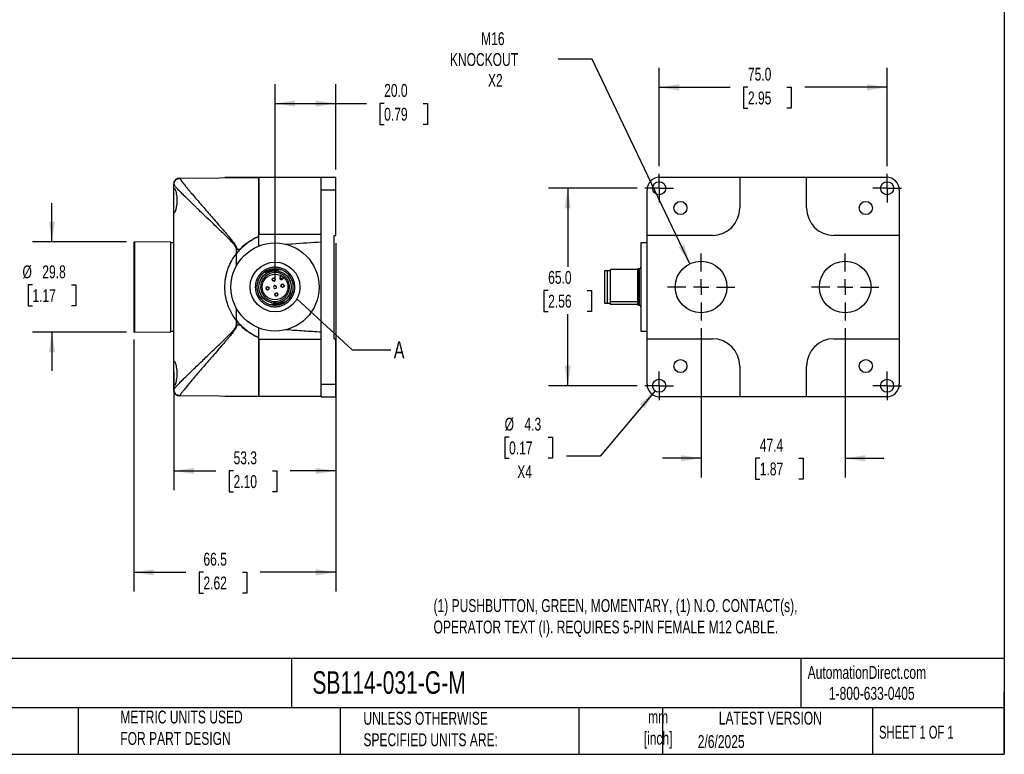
# Model space of a CAD drawing. Header units: millimetres. Extents: x 13 to 546, y 13 to 419.
# Tile 5 of 8: x 222 to 546, y 13 to 254. Entities that reach past the tile are written whole.
import ezdxf

# ---------------------------------------------------------------- set-up
doc = ezdxf.new("R2010")
doc.units = ezdxf.units.MM
doc.header["$LTSCALE"] = 2
doc.linetypes.add('SLD-Center', pattern=[19.05, 15.24, -1.27, 1.27, -1.27])
doc.linetypes.add('SLD-Solid', pattern=[0])
doc.layers.add('CENTER', color=40, linetype='SLD-Center')
doc.layers.add('DIMENSIONS', color=140, linetype='SLD-Solid', lineweight=25)
doc.layers.add('TEXT', color=140, linetype='SLD-Solid', lineweight=25)
doc.styles.add('SLDTEXTSTYLE0', font='TXT', dxfattribs={"width": 0.7})
doc.styles.add('SLDTEXTSTYLE1', font='TXT', dxfattribs={"width": 0.65})
doc.dimstyles.new('SLDDIMSTYLE0', dxfattribs={"dimtxt": 4.316016, "dimasz": 6.604, "dimexe": 0, "dimexo": 0.0625, "dimgap": 1.079004, "dimtad": 0, "dimtih": 1, "dimtoh": 1, "dimrnd": 1e-09, "dimzin": 4, "dimdsep": 46, "dimtxsty": 'SLDTEXTSTYLE0', "dimsah": 1, "dimcen": 0.09, "dimadec": 0, "dimazin": 1, "dimtfac": 1, "dimtofl": 0, "dimtmove": 0, "dimatfit": 3, "dimfxl": 0, "dimfrac": 2, "dimtolj": 1, "dimtzin": 12, "dimarcsym": 0})
doc.dimstyles.new('SLDDIMSTYLE1', dxfattribs={"dimtxt": 4.316016, "dimasz": 6.604, "dimexe": 0, "dimexo": 0.0625, "dimgap": 1.079004, "dimtad": 0, "dimtih": 1, "dimtoh": 1, "dimrnd": 1e-09, "dimzin": 12, "dimdsep": 46, "dimtxsty": 'SLDTEXTSTYLE0', "dimsah": 1, "dimcen": 0.09, "dimadec": 0, "dimazin": 3, "dimtfac": 1, "dimtofl": 0, "dimtmove": 0, "dimatfit": 3, "dimfxl": 0, "dimfrac": 2, "dimtolj": 1, "dimtzin": 12, "dimarcsym": 0})
doc.dimstyles.new('SLDDIMSTYLE2', dxfattribs={"dimtxt": 4.316016, "dimasz": 6.604, "dimexe": 0, "dimexo": 0.0625, "dimgap": 1.079004, "dimtad": 0, "dimtih": 1, "dimtoh": 1, "dimrnd": 1e-09, "dimzin": 12, "dimdsep": 46, "dimtxsty": 'SLDTEXTSTYLE0', "dimsah": 1, "dimcen": 0.09, "dimadec": 0, "dimazin": 3, "dimtfac": 1, "dimtmove": 0, "dimatfit": 0, "dimfxl": 0, "dimfrac": 2, "dimtolj": 1, "dimtzin": 12, "dimarcsym": 0})
doc.dimstyles.new('SLDDIMSTYLE3', dxfattribs={"dimtxt": 0.18, "dimasz": 6.604, "dimexe": 0, "dimexo": 0.0625, "dimgap": 0, "dimtad": 0, "dimtih": 1, "dimtoh": 1, "dimdec": 0, "dimrnd": 1e-09, "dimzin": 0, "dimdsep": 46, "dimtxsty": 'Standard', "dimblk1": 'NONE', "dimblk2": 'NONE', "dimsah": 1, "dimcen": 0.09, "dimadec": 0, "dimazin": 0, "dimtfac": 6.604, "dimtdec": 0, "dimtofl": 0, "dimtmove": 0, "dimatfit": 3, "dimldrblk": 'NONE', "dimfxl": 0, "dimfrac": 2, "dimtolj": 1, "dimtzin": 0, "dimarcsym": 0})
doc.dimstyles.new('SLDDIMSTYLE4', dxfattribs={"dimtxt": 4.316016, "dimasz": 6.604, "dimexe": 0, "dimexo": 0.0625, "dimgap": 1.079004, "dimtad": 0, "dimtih": 1, "dimtoh": 1, "dimrnd": 1e-09, "dimzin": 12, "dimdsep": 46, "dimtxsty": 'SLDTEXTSTYLE0', "dimsah": 1, "dimcen": 0, "dimadec": 0, "dimazin": 3, "dimtfac": 1, "dimtofl": 0, "dimtmove": 0, "dimatfit": 3, "dimfxl": 0, "dimfrac": 2, "dimtolj": 1, "dimtzin": 12, "dimarcsym": 0})
doc.dimstyles.new('SLDDIMSTYLE5', dxfattribs={"dimtxt": 4.316016, "dimasz": 6.604, "dimexe": 0, "dimexo": 0.0625, "dimgap": 1.079004, "dimtad": 0, "dimtih": 1, "dimtoh": 1, "dimrnd": 1e-09, "dimzin": 12, "dimdsep": 46, "dimtxsty": 'SLDTEXTSTYLE0', "dimsah": 1, "dimcen": 0, "dimadec": 0, "dimazin": 3, "dimtfac": 1, "dimtofl": 0, "dimtmove": 0, "dimatfit": 3, "dimfxl": 0, "dimfrac": 2, "dimtolj": 1, "dimtzin": 12, "dimarcsym": 0})

# ---------------------------------------------------------------- blocks, each defined once
blk = doc.blocks.new('_D_4')
at = {"layer": 'DIMENSIONS'}
for p, q in [((306.13, 169.01), (306.13, 233.21)), ((326.13, 205.16), (326.13, 233.21)), ((306.13, 226.86), (326.13, 226.86)), ((326.13, 226.86), (336.19, 226.86)), ((342.04, 226.86), (340.59, 226.86)), ((340.59, 226.86), (340.59, 220)), ((354.86, 226.86), (356.31, 226.86)), ((356.31, 226.86), (356.31, 220)), ((340.59, 220), (342.04, 220)), ((356.31, 220), (354.86, 220))]:
    blk.add_line(p, q, dxfattribs=at)
for points in [[(306.13, 226.86), (312.74, 225.84), (312.74, 227.87)], [(326.13, 226.86), (319.53, 227.87), (319.53, 225.84)]]:
    blk.add_solid(points, dxfattribs=at)
at = {"layer": 'DIMENSIONS', "char_height": 4.233, "attachment_point": 1, "style": 'SLDTEXTSTYLE0'}
for s, insert in [('20.0', (342.04, 233.28)), ('0.79', (342.04, 225.45))]:
    blk.add_mtext(s, dxfattribs=dict(at, insert=insert))
blk = doc.blocks.new('_D_5')
at = {"layer": 'DIMENSIONS'}
for p, q in [((326.13, 180.93), (326.13, 99.61)), ((272.83, 138.62), (272.83, 99.61)), ((272.83, 105.96), (286.63, 105.96)), ((292.48, 105.96), (291.03, 105.96)), ((291.03, 105.96), (291.03, 99.1)), ((305.31, 105.96), (306.75, 105.96)), ((306.75, 105.96), (306.75, 99.1)), ((326.13, 105.96), (311.15, 105.96)), ((291.03, 99.1), (292.48, 99.1)), ((306.75, 99.1), (305.31, 99.1))]:
    blk.add_line(p, q, dxfattribs=at)
for points in [[(272.83, 105.96), (279.44, 104.94), (279.44, 106.98)], [(326.13, 105.96), (319.53, 106.98), (319.53, 104.94)]]:
    blk.add_solid(points, dxfattribs=at)
at = {"layer": 'DIMENSIONS', "char_height": 4.233, "attachment_point": 1, "style": 'SLDTEXTSTYLE0'}
for s, insert in [('53.3', (292.48, 112.38)), ('2.10', (292.48, 104.56))]:
    blk.add_mtext(s, dxfattribs=dict(at, insert=insert))
blk = doc.blocks.new('_D_6')
at = {"layer": 'DIMENSIONS'}
for p, q in [((259.63, 149.23), (259.63, 66.24)), ((326.13, 127.78), (326.13, 66.24)), ((259.63, 72.59), (276.73, 72.59)), ((282.57, 72.59), (281.12, 72.59)), ((281.12, 72.59), (281.12, 65.73)), ((295.4, 72.59), (296.85, 72.59)), ((296.85, 72.59), (296.85, 65.73)), ((326.13, 72.59), (301.25, 72.59)), ((281.12, 65.73), (282.57, 65.73)), ((296.85, 65.73), (295.4, 65.73))]:
    blk.add_line(p, q, dxfattribs=at)
for points in [[(259.63, 72.59), (266.24, 71.57), (266.24, 73.61)], [(326.13, 72.59), (319.53, 73.61), (319.53, 71.57)]]:
    blk.add_solid(points, dxfattribs=at)
at = {"layer": 'DIMENSIONS', "char_height": 4.233, "attachment_point": 1, "style": 'SLDTEXTSTYLE0'}
for s, insert in [('66.5', (282.57, 79.01)), ('2.62', (282.57, 71.19))]:
    blk.add_mtext(s, dxfattribs=dict(at, insert=insert))
blk = doc.blocks.new('_D_7')
at = {"layer": 'DIMENSIONS'}
for p, q in [((232.7, 181.37), (232.7, 194.07)), ((257.29, 181.37), (226.35, 181.37)), ((226.29, 167.16), (224.84, 167.16)), ((224.84, 167.16), (224.84, 160.3)), ((239.11, 167.16), (240.56, 167.16)), ((240.56, 167.16), (240.56, 160.3)), ((224.84, 160.3), (226.29, 160.3)), ((240.56, 160.3), (239.11, 160.3)), ((257.29, 151.57), (226.35, 151.57)), ((232.7, 151.57), (232.7, 138.87))]:
    blk.add_line(p, q, dxfattribs=at)
for points in [[(232.7, 181.37), (233.72, 187.97), (231.69, 187.97)], [(232.7, 151.57), (231.69, 144.97), (233.72, 144.97)]]:
    blk.add_solid(points, dxfattribs=at)
at = {"layer": 'DIMENSIONS', "char_height": 4.233, "attachment_point": 1, "style": 'SLDTEXTSTYLE0'}
for s, insert in [('%%c', (223.03, 173.58)), ('29.8', (229.55, 173.58)), ('1.17', (226.29, 165.76))]:
    blk.add_mtext(s, dxfattribs=dict(at, insert=insert))
blk = doc.blocks.new('_None')
blk = doc.blocks.new('_D_10')
at = {"layer": 'DIMENSIONS'}
for p, q in [((410.44, 241.41), (399.33, 241.41)), ((442.66, 174.14), (410.44, 241.41))]:
    blk.add_line(p, q, dxfattribs=at)
blk.add_solid([(442.66, 174.14), (440.73, 180.53), (438.9, 179.65)], dxfattribs=at)
at = {"layer": 'DIMENSIONS', "char_height": 4.233, "attachment_point": 1, "style": 'SLDTEXTSTYLE0'}
for s, insert in [('M16', (373.94, 250.3)), ('KNOCKOUT', (363.66, 243.44)), ('X2', (376.18, 236.58))]:
    blk.add_mtext(s, dxfattribs=dict(at, insert=insert))
blk = doc.blocks.new('_D_11')
at = {"layer": 'DIMENSIONS'}
for p, q in [((425.31, 198.97), (396.07, 198.97)), ((402.42, 198.97), (402.42, 173.15)), ((396, 165.32), (394.55, 165.32)), ((394.55, 165.32), (394.55, 158.46)), ((408.83, 165.32), (410.28, 165.32)), ((410.28, 165.32), (410.28, 158.46)), ((394.55, 158.46), (396, 158.46)), ((402.42, 133.97), (402.42, 157.5)), ((410.28, 158.46), (408.83, 158.46)), ((425.31, 133.97), (396.07, 133.97))]:
    blk.add_line(p, q, dxfattribs=at)
for points in [[(402.42, 198.97), (401.4, 192.37), (403.43, 192.37)], [(402.42, 133.97), (403.43, 140.58), (401.4, 140.58)]]:
    blk.add_solid(points, dxfattribs=at)
at = {"layer": 'DIMENSIONS', "char_height": 4.233, "attachment_point": 1, "style": 'SLDTEXTSTYLE0'}
for s, insert in [('65.0', (396, 171.75)), ('2.56', (396, 163.92))]:
    blk.add_mtext(s, dxfattribs=dict(at, insert=insert))
blk = doc.blocks.new('_D_12')
at = {"layer": 'DIMENSIONS'}
for p, q in [((432.54, 206.2), (432.54, 238.54)), ((507.54, 206.2), (507.54, 238.54)), ((432.54, 232.19), (455.89, 232.19)), ((461.74, 232.19), (460.29, 232.19)), ((460.29, 232.19), (460.29, 225.33)), ((474.56, 232.19), (476.01, 232.19)), ((476.01, 232.19), (476.01, 225.33)), ((507.54, 232.19), (480.41, 232.19)), ((460.29, 225.33), (461.74, 225.33)), ((476.01, 225.33), (474.56, 225.33))]:
    blk.add_line(p, q, dxfattribs=at)
for points in [[(432.54, 232.19), (439.14, 231.17), (439.14, 233.2)], [(507.54, 232.19), (500.93, 233.2), (500.93, 231.17)]]:
    blk.add_solid(points, dxfattribs=at)
at = {"layer": 'DIMENSIONS', "char_height": 4.233, "attachment_point": 1, "style": 'SLDTEXTSTYLE0'}
for s, insert in [('75.0', (461.74, 238.61)), ('2.95', (461.74, 230.79))]:
    blk.add_mtext(s, dxfattribs=dict(at, insert=insert))
blk = doc.blocks.new('_D_13')
at = {"layer": 'DIMENSIONS'}
for p, q in [((431.16, 132.32), (413.16, 110.77)), ((383.14, 117.04), (381.69, 117.04)), ((381.69, 117.04), (381.69, 110.18)), ((395.97, 117.04), (397.42, 117.04)), ((397.42, 117.04), (397.42, 110.18)), ((381.69, 110.18), (383.14, 110.18)), ((397.42, 110.18), (395.97, 110.18)), ((413.16, 110.77), (402.04, 110.77))]:
    blk.add_line(p, q, dxfattribs=at)
blk.add_solid([(431.16, 132.32), (426.14, 127.9), (427.7, 126.6)], dxfattribs=at)
at = {"layer": 'DIMENSIONS', "char_height": 4.233, "attachment_point": 1, "style": 'SLDTEXTSTYLE0'}
for s, insert in [('%%c', (381.68, 123.46)), ('4.3', (388.2, 123.46)), ('0.17', (383.14, 115.64)), ('X4', (385.83, 107.81))]:
    blk.add_mtext(s, dxfattribs=dict(at, insert=insert))
blk = doc.blocks.new('_D_14')
at = {"layer": 'DIMENSIONS'}
for p, q in [((446.34, 152.89), (446.34, 103.76)), ((493.74, 152.89), (493.74, 103.76)), ((446.34, 110.11), (433.64, 110.11)), ((465.64, 110.11), (464.19, 110.11)), ((464.19, 110.11), (464.19, 103.25)), ((478.47, 110.11), (479.92, 110.11)), ((479.92, 110.11), (479.92, 103.25)), ((493.74, 110.11), (506.44, 110.11)), ((464.19, 103.25), (465.64, 103.25)), ((479.92, 103.25), (478.47, 103.25))]:
    blk.add_line(p, q, dxfattribs=at)
for points in [[(446.34, 110.11), (439.73, 111.13), (439.73, 109.1)], [(493.74, 110.11), (500.34, 109.1), (500.34, 111.13)]]:
    blk.add_solid(points, dxfattribs=at)
at = {"layer": 'DIMENSIONS', "char_height": 4.233, "attachment_point": 1, "style": 'SLDTEXTSTYLE0'}
for s, insert in [('47.4', (465.64, 116.54)), ('1.87', (465.64, 108.71))]:
    blk.add_mtext(s, dxfattribs=dict(at, insert=insert))
blk = doc.blocks.new('SW_CENTERMARKSYMBOL_9')
at = {"layer": 'CENTER', "color": 0}
for p, q in [((0, 2.54), (0, 4.69)), ((-2.54, 0), (-4.69, 0)), ((0, 0), (-2.54, 0)), ((0, 0), (0, 2.54)), ((0, 0), (0, -2.54)), ((0, 0), (2.54, 0)), ((2.54, 0), (4.69, 0)), ((0, -2.54), (0, -4.69))]:
    blk.add_line(p, q, dxfattribs=at)
blk = doc.blocks.new('SW_CENTERMARKSYMBOL_10')
at = {"layer": 'CENTER', "color": 0}
for p, q in [((0, 2.54), (0, 4.69)), ((-2.54, 0), (-4.69, 0)), ((0, 0), (-2.54, 0)), ((0, 0), (0, 2.54)), ((0, 0), (0, -2.54)), ((0, 0), (2.54, 0)), ((2.54, 0), (4.69, 0)), ((0, -2.54), (0, -4.69))]:
    blk.add_line(p, q, dxfattribs=at)
blk = doc.blocks.new('SW_CENTERMARKSYMBOL_11')
at = {"layer": 'CENTER', "color": 0}
for p, q in [((0, 2.54), (0, 4.69)), ((-2.54, 0), (-4.69, 0)), ((0, 0), (-2.54, 0)), ((0, 0), (0, 2.54)), ((0, 0), (0, -2.54)), ((0, 0), (2.54, 0)), ((2.54, 0), (4.69, 0)), ((0, -2.54), (0, -4.69))]:
    blk.add_line(p, q, dxfattribs=at)
blk = doc.blocks.new('SW_CENTERMARKSYMBOL_12')
at = {"layer": 'CENTER', "color": 0}
for p, q in [((0, 2.54), (0, 4.69)), ((-2.54, 0), (-4.69, 0)), ((0, 0), (-2.54, 0)), ((0, 0), (0, 2.54)), ((0, 0), (0, -2.54)), ((0, 0), (2.54, 0)), ((2.54, 0), (4.69, 0)), ((0, -2.54), (0, -4.69))]:
    blk.add_line(p, q, dxfattribs=at)
blk = doc.blocks.new('SW_CENTERMARKSYMBOL_13')
at = {"layer": 'CENTER', "color": 0}
for p, q in [((0, 5.08), (0, 11.04)), ((-5.08, 0), (-11.04, 0)), ((0, 0), (-2.54, 0)), ((0, 0), (0, 2.54)), ((0, 0), (0, -2.54)), ((0, 0), (2.54, 0)), ((5.08, 0), (11.04, 0)), ((0, -5.08), (0, -11.04))]:
    blk.add_line(p, q, dxfattribs=at)
blk = doc.blocks.new('SW_CENTERMARKSYMBOL_14')
at = {"layer": 'CENTER', "color": 0}
for p, q in [((0, 5.08), (0, 11.04)), ((-5.08, 0), (-11.04, 0)), ((0, 0), (-2.54, 0)), ((0, 0), (0, 2.54)), ((0, 0), (0, -2.54)), ((0, 0), (2.54, 0)), ((5.08, 0), (11.04, 0)), ((0, -5.08), (0, -11.04))]:
    blk.add_line(p, q, dxfattribs=at)

msp = doc.modelspace()

# ---------------------------------------------------------------- linework, layer by layer
for p, q in [((274.82, 202.32), (300.832, 202.471)), ((274.82, 202.262), (274.82, 202.32)), ((289.632, 202.471), (289.632, 202.406)), ((300.299, 202.471), (289.632, 202.471)), ((300.832, 202.471), (300.299, 202.471)), ((300.299, 202.471), (300.299, 202.468)), ((321.332, 202.471), (300.832, 202.471)), ((300.832, 202.471), (300.832, 183.732)), ((300.832, 183.732), (300.832, 202.471)), ((321.332, 202.618), (326.132, 202.618)), ((321.332, 198.418), (321.332, 202.618)), ((326.132, 198.418), (326.132, 202.618)), ((432.736, 202.618), (459.036, 202.618)), ((459.036, 202.618), (459.036, 192.471)), ((459.036, 202.616), (481.036, 202.616)), ((481.036, 192.471), (481.036, 202.618)), ((481.036, 202.618), (507.336, 202.618)), ((272.832, 198.157), (272.832, 200.267)), ((272.832, 191.786), (272.832, 198.157)), ((321.332, 198.418), (326.132, 198.418)), ((321.332, 181.342), (321.332, 198.418)), ((326.132, 183.471), (326.132, 198.418)), ((428.536, 183.471), (428.536, 198.418)), ((511.536, 198.418), (511.536, 183.471)), ((272.832, 141.157), (272.832, 191.786)), ((300.832, 179.968), (300.832, 183.732)), ((321.332, 183.732), (300.832, 183.732)), ((325.632, 183.471), (326.132, 183.471)), ((325.632, 149.471), (325.632, 183.471)), ((450.036, 183.471), (428.536, 183.471)), ((428.536, 149.471), (428.536, 183.471)), ((511.536, 183.471), (490.036, 183.471)), ((511.536, 183.471), (511.536, 149.471)), ((259.832, 181.369), (259.632, 181.171)), ((259.632, 181.171), (259.632, 151.771)), ((271.832, 181.265), (259.832, 181.369)), ((259.832, 181.369), (259.832, 151.573)), ((271.832, 151.678), (271.832, 181.265)), ((272.832, 180.971), (271.832, 180.971)), ((293.398, 177.489), (293.398, 178.971)), ((293.517, 178.971), (293.398, 178.971)), ((293.517, 178.971), (294.68, 178.971)), ((293.517, 177.641), (293.517, 178.971)), ((294.68, 178.971), (294.832, 178.971)), ((294.756, 179.05), (294.832, 178.971)), ((321.332, 151.601), (321.332, 181.342)), ((428.536, 180.971), (426.536, 180.971)), ((426.536, 180.971), (426.536, 151.971)), ((293.398, 173.407), (293.398, 177.489)), ((302.55, 171.285), (305.228, 171.744)), ((305.228, 171.744), (307.905, 172.203)), ((415.536, 171.771), (414.486, 171.771)), ((414.486, 171.771), (414.486, 167.367)), ((416.536, 171.821), (415.536, 171.821)), ((415.536, 167.376), (415.536, 171.821)), ((416.536, 161.657), (416.536, 172.203)), ((425.536, 172.203), (416.536, 172.203)), ((425.536, 161.657), (425.536, 172.203)), ((426.036, 172.471), (425.736, 172.471)), ((425.736, 172.471), (425.736, 167.486)), ((426.036, 167.486), (426.036, 172.471)), ((307.773, 169.658), (308.161, 170.206)), ((307.773, 169.658), (308.182, 169.37)), ((308.182, 169.37), (308.59, 169.081)), ((308.59, 169.081), (308.977, 169.628)), ((414.486, 167.367), (414.486, 161.171)), ((415.536, 161.121), (415.536, 167.376)), ((425.736, 167.486), (425.736, 160.471)), ((426.036, 160.471), (426.036, 167.486)), ((293.398, 155.453), (293.398, 159.536)), ((304.359, 160.739), (307.036, 161.198)), ((307.036, 161.198), (309.714, 161.657)), ((414.486, 161.171), (415.536, 161.171)), ((415.536, 161.121), (416.536, 161.121)), ((416.536, 161.657), (425.536, 161.657)), ((416.536, 161.198), (416.536, 161.657)), ((416.536, 160.739), (416.536, 161.198)), ((425.536, 160.739), (416.536, 160.739)), ((425.536, 161.577), (425.536, 161.657)), ((425.736, 160.471), (426.036, 160.471)), ((293.398, 153.971), (293.398, 155.453)), ((293.398, 153.971), (293.517, 153.971)), ((293.517, 153.971), (293.517, 155.302)), ((293.517, 153.971), (294.68, 153.971)), ((294.832, 153.971), (294.68, 153.971)), ((294.832, 153.971), (294.756, 153.893)), ((300.832, 149.211), (300.832, 152.975)), ((259.632, 151.771), (259.832, 151.573)), ((259.832, 151.573), (271.832, 151.678)), ((271.832, 151.971), (272.832, 151.971)), ((321.332, 149.211), (300.832, 149.211)), ((300.832, 149.211), (300.832, 130.471)), ((300.832, 130.471), (300.832, 149.211)), ((321.332, 134.524), (321.332, 151.601)), ((325.632, 149.471), (326.132, 149.471)), ((326.132, 134.524), (326.132, 149.471)), ((426.536, 151.971), (428.536, 151.971)), ((428.536, 149.471), (450.036, 149.471)), ((428.536, 134.524), (428.536, 149.471)), ((490.036, 149.471), (511.536, 149.471)), ((511.536, 149.471), (511.536, 134.524)), ((272.832, 134.786), (272.832, 141.157)), ((459.036, 140.471), (459.036, 130.324)), ((481.036, 130.324), (481.036, 140.471)), ((272.832, 132.675), (272.832, 134.786)), ((321.332, 134.524), (326.132, 134.524)), ((321.332, 130.324), (321.332, 134.524)), ((326.132, 130.324), (326.132, 134.524)), ((274.82, 130.623), (274.82, 130.68)), ((300.832, 130.471), (274.82, 130.623)), ((289.632, 130.536), (289.632, 130.471)), ((300.299, 130.471), (289.632, 130.471)), ((300.299, 130.474), (300.299, 130.471)), ((300.832, 130.471), (300.299, 130.471)), ((321.332, 130.471), (300.832, 130.471)), ((321.332, 130.324), (326.132, 130.324)), ((459.036, 130.324), (432.736, 130.324)), ((481.036, 130.327), (459.036, 130.327)), ((507.336, 130.324), (481.036, 130.324))]:
    msp.add_line(p, q)
for centre, radius in [((432.536, 198.971), 2.15), ((507.536, 198.971), 2.15), ((439.536, 192.471), 2.15), ((500.536, 192.471), 2.15), ((306.132, 166.471), 14.5), ((446.336, 166.471), 8.5), ((493.736, 166.471), 8.5), ((306.132, 166.471), 5.35), ((306.132, 166.471), 5.3), ((306.132, 166.471), 4.25), ((305.709, 168.935), 0.51), ((303.668, 166.049), 0.51), ((308.596, 166.894), 0.51), ((306.555, 164.007), 0.51), ((439.536, 140.471), 2.15), ((500.536, 140.471), 2.15), ((432.536, 133.971), 2.15), ((507.536, 133.971), 2.15)]:
    msp.add_circle(centre, radius)
for centre, radius, start, end in [((274.832, 200.32), 2, 90.33333, 180), ((450.036, 192.471), 9, 270, 0), ((490.036, 192.471), 9, 180, 270), ((307.632, 166.471), 18, 114.04208, 135.66953), ((299.932, 183.732), 0.9, 294.04208, 0), ((307.632, 166.471), 18, 136.01704, 141.64448), ((307.632, 166.471), 18, 141.64448, 142.25761), ((306.132, 166.471), 6, 72.81674, 126.64987), ((306.132, 166.471), 6, 306.64987, 72.81674), ((425.736, 172.271), 0.2, 90, 180), ((426.036, 172.971), 0.5, 270, 0), ((306.132, 166.471), 6, 126.64987, 252.81674), ((305.709, 168.935), 0.5, 99.73331, 279.73331), ((305.709, 168.935), 0.5, 279.73331, 99.73331), ((308.182, 169.37), 0.5, 144.73331, 324.73331), ((303.668, 166.049), 0.5, 9.73331, 189.73331), ((303.668, 166.049), 0.5, 189.73331, 9.73331), ((306.132, 166.471), 0.5, 9.73331, 189.73331), ((306.132, 166.471), 0.5, 189.73331, 9.73331), ((308.596, 166.894), 0.5, 9.73331, 189.73331), ((308.596, 166.894), 0.5, 189.73331, 9.73331), ((306.555, 164.007), 0.5, 99.73331, 279.73331), ((306.555, 164.007), 0.5, 279.73331, 99.73331), ((306.132, 166.471), 6, 252.81674, 306.64987), ((425.736, 160.671), 0.2, 180, 270), ((426.036, 159.971), 0.5, 0, 90), ((307.632, 166.471), 18, 217.74239, 218.35552), ((307.632, 166.471), 18, 218.35552, 223.98296), ((307.632, 166.471), 18, 224.33047, 245.95792), ((299.932, 149.211), 0.9, 0, 65.95792), ((450.036, 140.471), 9, 0, 90), ((490.036, 140.471), 9, 90, 180), ((274.832, 132.623), 2, 180, 269.66667)]:
    msp.add_arc(centre, radius, start, end)
for centre, major_axis, start_param, end_param in [((432.736, 198.418), (0, 4.2), 0, 1.5707963), ((507.336, 198.418), (0, 4.2), 4.712389, 6.2831853), ((432.736, 134.524), (0, -4.2), 4.712389, 6.2831853), ((507.336, 134.524), (0, -4.2), 0, 1.5707963)]:
    msp.add_ellipse(centre, major_axis=major_axis, ratio=0.9999831, start_param=start_param, end_param=end_param)
for points, knots in [([(272.907, 200.646), (272.925, 200.776), (272.98, 201.164), (273.387, 201.704), (274.036, 202.169), (274.559, 202.231), (274.82, 202.262)], [0, 0, 0, 0, 0.143419, 0.428946, 0.714473, 1, 1, 1, 1]), ([(274.82, 202.262), (274.821, 202.252), (274.823, 202.23), (274.834, 202.189), (274.853, 202.14), (274.879, 202.083), (274.913, 202.018), (274.954, 201.946), (275.003, 201.866), (275.059, 201.777), (275.123, 201.681), (275.194, 201.578), (275.273, 201.466), (275.36, 201.346), (275.453, 201.218), (275.555, 201.083), (275.664, 200.939), (275.78, 200.787), (275.904, 200.628), (276.035, 200.461), (276.275, 200.158), (276.655, 199.686), (277.219, 198.999), (277.86, 198.229), (278.759, 197.16), (280, 195.703), (281.502, 193.954), (283.042, 192.171), (284.506, 190.483), (286.059, 188.697), (287.352, 187.21), (288.438, 185.955), (289.334, 184.915), (290.202, 183.896), (290.865, 183.11), (291.332, 182.554), (291.716, 182.083), (292.136, 181.556), (292.512, 181.065), (292.842, 180.605), (293.1, 180.203), (293.271, 179.886), (293.38, 179.64), (293.457, 179.407), (293.507, 179.185), (293.514, 179.041), (293.517, 178.971)], [0, 0, 0, 0, 0.0104363, 0.0208978, 0.0313876, 0.041909, 0.0524653, 0.0630595, 0.0736949, 0.0843745, 0.0951014, 0.1058787, 0.1167094, 0.1275963, 0.1385424, 0.1495506, 0.1606236, 0.1717642, 0.1829752, 0.1942591, 0.2056186, 0.2418948, 0.27925, 0.3177525, 0.3574647, 0.4287469, 0.5052718, 0.5650711, 0.6292074, 0.6877361, 0.752687, 0.7816686, 0.814436, 0.8566383, 0.8822671, 0.8913158, 0.9107891, 0.9274791, 0.9413889, 0.9566354, 0.9694718, 0.9766833, 0.9832849, 0.9893257, 0.9948699, 1, 1, 1, 1]), ([(272.962, 200.01), (272.939, 200.042), (272.845, 200.171), (272.838, 200.226), (272.832, 200.267)], [0, 0, 0, 0, 0.2467084, 1, 1, 1, 1]), ([(272.832, 198.157), (272.832, 198.394), (272.838, 198.583), (272.862, 198.796), (272.872, 198.856), (272.898, 198.947), (272.913, 198.979), (272.949, 199.018), (272.969, 199.024), (273.015, 199.01), (273.04, 198.99), (273.122, 198.891), (273.185, 198.771), (273.285, 198.526), (273.319, 198.432), (273.387, 198.223), (273.422, 198.107), (273.524, 197.732), (273.588, 197.447), (273.701, 196.805), (273.747, 196.462), (273.795, 195.917), (273.807, 195.728), (273.823, 195.353), (273.828, 195.164), (273.828, 194.786), (273.824, 194.595), (273.807, 194.217), (273.795, 194.032), (273.747, 193.488), (273.7, 193.137), (273.617, 192.661), (273.587, 192.51), (273.524, 192.222), (273.49, 192.086), (273.389, 191.711), (273.319, 191.501), (273.185, 191.17), (273.123, 191.054), (273.041, 190.953), (273.015, 190.933), (272.969, 190.918), (272.949, 190.924), (272.913, 190.962), (272.898, 190.995), (272.872, 191.086), (272.862, 191.145), (272.838, 191.356), (272.832, 191.549), (272.832, 191.786)], [0, 0, 0, 0, 0.0625, 0.0625, 0.09375, 0.09375, 0.125, 0.125, 0.15625, 0.15625, 0.1875, 0.1875, 0.25, 0.25, 0.28125, 0.28125, 0.3125, 0.3125, 0.375, 0.375, 0.4375, 0.4375, 0.46875, 0.46875, 0.5, 0.5, 0.53125, 0.53125, 0.5625, 0.5625, 0.625, 0.625, 0.65625, 0.65625, 0.6875, 0.6875, 0.75, 0.75, 0.8125, 0.8125, 0.84375, 0.84375, 0.875, 0.875, 0.90625, 0.90625, 0.9375, 0.9375, 1, 1, 1, 1]), ([(272.871, 200.653), (272.867, 200.555), (272.859, 200.358), (272.944, 200.096), (272.986, 199.966)], [0, 0, 0, 0, 0.5022942, 1, 1, 1, 1]), ([(293.398, 178.971), (293.391, 179.065), (293.375, 179.263), (293.271, 179.54), (293.128, 179.812), (292.757, 180.369), (292.068, 181.143), (291.078, 182.17), (290.054, 183.182), (289.006, 184.204), (287.977, 185.199), (286.811, 186.319), (285.542, 187.534), (284.173, 188.846), (282.842, 190.122), (281.557, 191.354), (280.459, 192.41), (279.549, 193.286), (278.803, 194.007), (278.104, 194.687), (277.424, 195.35), (276.77, 195.993), (276.144, 196.612), (275.574, 197.181), (274.98, 197.781), (274.39, 198.386), (273.842, 198.964), (273.405, 199.447), (273.102, 199.803), (273.002, 199.951), (272.962, 200.01)], [0, 0, 0, 0, 0.0073369, 0.0155676, 0.0229666, 0.0314561, 0.0681266, 0.1042357, 0.1440522, 0.1822879, 0.2209575, 0.259052, 0.3133337, 0.3651284, 0.4176583, 0.470928, 0.5217555, 0.5562624, 0.5898445, 0.6225161, 0.6542931, 0.6890327, 0.7228893, 0.7558925, 0.7880743, 0.8343561, 0.8793383, 0.9231526, 0.9692951, 1, 1, 1, 1]), ([(294.68, 178.971), (295.491, 179.811), (296.366, 180.556), (298.238, 181.868), (299.236, 182.436), (300.299, 182.91)], [0, 0, 0, 0, 0.5, 0.5, 1, 1, 1, 1]), ([(300.299, 182.91), (300.459, 182.981), (300.595, 183.099), (300.781, 183.388), (300.832, 183.559), (300.832, 183.732)], [0, 0, 0, 0, 0.5, 0.5, 1, 1, 1, 1]), ([(309.596, 180.516), (310.372, 180.583), (314.279, 180.923), (318.194, 181.155), (321.332, 181.342)], [0, 0, 0, 0, 0.1984978, 1, 1, 1, 1]), ([(293.398, 155.453), (292.787, 156.242), (292.251, 157.07), (291.319, 158.8), (290.924, 159.702), (290.44, 161.115), (290.299, 161.591), (290.058, 162.548), (289.957, 163.03), (289.715, 164.485), (289.632, 165.468), (289.632, 166.962), (289.652, 167.461), (289.734, 168.447), (289.795, 168.936), (290.037, 170.392), (290.277, 171.348), (290.759, 172.759), (290.939, 173.223), (291.335, 174.129), (291.55, 174.572), (292.25, 175.872), (292.787, 176.7), (293.398, 177.489)], [0, 0, 0, 0, 0.125, 0.125, 0.25, 0.25, 0.3125, 0.3125, 0.375, 0.375, 0.5, 0.5, 0.5625, 0.5625, 0.625, 0.625, 0.75, 0.75, 0.8125, 0.8125, 0.875, 0.875, 1, 1, 1, 1]), ([(293.398, 155.453), (292.787, 156.242), (292.251, 157.07), (291.319, 158.8), (290.924, 159.702), (290.44, 161.115), (290.299, 161.591), (290.058, 162.548), (289.957, 163.03), (289.715, 164.485), (289.632, 165.468), (289.632, 166.962), (289.652, 167.461), (289.734, 168.447), (289.795, 168.936), (290.037, 170.392), (290.277, 171.348), (290.759, 172.759), (290.939, 173.223), (291.335, 174.129), (291.55, 174.572), (292.25, 175.872), (292.787, 176.7), (293.398, 177.489)], [0, 0, 0, 0, 0.125, 0.125, 0.25, 0.25, 0.3125, 0.3125, 0.375, 0.375, 0.5, 0.5, 0.5625, 0.5625, 0.625, 0.625, 0.75, 0.75, 0.8125, 0.8125, 0.875, 0.875, 1, 1, 1, 1]), ([(299.726, 165.372), (299.659, 165.763), (299.594, 166.581), (299.733, 167.833), (300.131, 169.084), (300.787, 170.251), (301.669, 171.259), (302.715, 172.051), (303.85, 172.599), (305.027, 172.914), (306.241, 173.009), (307.494, 172.87), (308.744, 172.473), (309.912, 171.816), (310.92, 170.934), (311.711, 169.888), (312.26, 168.753), (312.574, 167.576), (312.67, 166.362), (312.531, 165.109), (312.133, 163.859), (311.477, 162.691), (310.595, 161.684), (309.549, 160.892), (308.414, 160.344), (307.237, 160.029), (306.023, 159.934), (304.77, 160.072), (303.52, 160.47), (302.352, 161.126), (301.344, 162.008), (300.553, 163.054), (300.004, 164.189), (299.793, 164.982), (299.726, 165.372)], [0, 0, 0, 0, 0.029129, 0.0600028, 0.0921602, 0.125, 0.1578398, 0.1899972, 0.220871, 0.25, 0.279129, 0.3100028, 0.3421602, 0.375, 0.4078398, 0.4399972, 0.470871, 0.5, 0.529129, 0.5600028, 0.5921602, 0.625, 0.6578398, 0.6899972, 0.720871, 0.75, 0.779129, 0.8100028, 0.8421602, 0.875, 0.9078398, 0.9399972, 0.970871, 1, 1, 1, 1]), ([(303.772, 171.495), (303.845, 171.528), (303.99, 171.594), (304.297, 171.713), (304.696, 171.84), (305.192, 171.949), (305.697, 172.012), (306.115, 172.025), (306.444, 172.015), (306.603, 172.001), (306.683, 171.994)], [0, 0, 0, 0, 0.0800313, 0.1602839, 0.330052, 0.499998, 0.6697661, 0.8397121, 0.9199321, 1, 1, 1, 1]), ([(306.935, 161.79), (306.641, 161.739), (306.043, 161.692), (305.128, 161.798), (304.223, 162.085), (303.37, 162.565), (302.633, 163.21), (302.06, 163.967), (301.656, 164.795), (301.423, 165.663), (301.353, 166.56), (301.459, 167.475), (301.746, 168.38), (302.226, 169.233), (302.87, 169.97), (303.628, 170.543), (304.456, 170.947), (305.324, 171.18), (306.221, 171.25), (307.136, 171.145), (308.041, 170.857), (308.894, 170.377), (309.631, 169.733), (310.204, 168.975), (310.608, 168.148), (310.841, 167.279), (310.911, 166.382), (310.805, 165.468), (310.518, 164.562), (310.038, 163.709), (309.394, 162.972), (308.636, 162.4), (307.808, 161.995), (307.229, 161.84), (306.935, 161.79)], [0, 0, 0, 0, 0.02999825, 0.06000529, 0.09216137, 0.12499984, 0.15783831, 0.18999439, 0.21998821, 0.24999984, 0.27999366, 0.31000529, 0.34216137, 0.37499984, 0.40783831, 0.43999439, 0.46998821, 0.49999984, 0.52999366, 0.56000529, 0.59216137, 0.62499984, 0.65783831, 0.68999439, 0.71998821, 0.74999984, 0.77999366, 0.81000529, 0.84216137, 0.87499984, 0.90783831, 0.93999439, 0.96999281, 1, 1, 1, 1]), ([(308.492, 161.448), (308.419, 161.415), (308.274, 161.349), (307.967, 161.229), (307.568, 161.102), (307.072, 160.994), (306.567, 160.93), (306.149, 160.917), (305.82, 160.928), (305.661, 160.942), (305.581, 160.949)], [0, 0, 0, 0, 0.0800313, 0.1602839, 0.330052, 0.499998, 0.6697661, 0.8397121, 0.9199321, 1, 1, 1, 1]), ([(425.536, 161.448), (425.536, 161.406), (425.507, 161.364), (425.431, 161.281), (425.384, 161.239), (425.336, 161.198)], [0, 0, 0, 0, 0.5, 0.5, 1, 1, 1, 1]), ([(425.491, 161.043), (425.474, 161.064), (425.434, 161.115), (425.372, 161.167), (425.337, 161.197), (425.336, 161.198)], [0, 0, 0, 0, 0.4052696, 0.9842847, 1, 1, 1, 1]), ([(425.536, 161.577), (425.536, 161.557), (425.536, 161.338), (425.536, 161.007), (425.536, 160.719), (425.536, 160.691), (425.536, 160.678)], [0, 0, 0, 0, 0.0345554, 0.3767778, 0.6996597, 1, 1, 1, 1]), ([(272.832, 132.675), (272.833, 132.685), (272.834, 132.705), (272.847, 132.743), (272.868, 132.788), (272.897, 132.84), (272.934, 132.9), (272.98, 132.966), (273.033, 133.04), (273.095, 133.121), (273.166, 133.208), (273.244, 133.303), (273.331, 133.406), (273.575, 133.686), (274.086, 134.243), (275.011, 135.198), (276.14, 136.329), (277.398, 137.567), (278.805, 138.939), (280.746, 140.817), (283.45, 143.405), (286.309, 146.133), (288.415, 148.167), (289.585, 149.305), (290.492, 150.194), (291.353, 151.055), (292.076, 151.813), (292.592, 152.399), (292.913, 152.807), (293.127, 153.131), (293.256, 153.373), (293.339, 153.589), (293.388, 153.783), (293.395, 153.91), (293.398, 153.971)], [0, 0, 0, 0, 0.010558, 0.0211367, 0.0317389, 0.0423676, 0.0530256, 0.0637158, 0.0744408, 0.0852036, 0.0960068, 0.1068532, 0.1177454, 0.1286861, 0.1910142, 0.2562764, 0.3178415, 0.3823375, 0.4429553, 0.5074365, 0.6256772, 0.7552831, 0.8169214, 0.8488479, 0.8784933, 0.9122224, 0.9398628, 0.9564516, 0.9702874, 0.9783056, 0.9852909, 0.9905819, 0.9954529, 1, 1, 1, 1]), ([(293.517, 153.971), (293.516, 153.932), (293.514, 153.853), (293.498, 153.732), (293.473, 153.607), (293.438, 153.478), (293.392, 153.344), (293.337, 153.207), (293.272, 153.065), (293.197, 152.919), (293.047, 152.656), (292.787, 152.256), (292.406, 151.735), (291.955, 151.158), (291.434, 150.513), (290.784, 149.734), (290.043, 148.858), (288.978, 147.615), (287.622, 146.04), (286.056, 144.236), (284.503, 142.452), (283.044, 140.771), (281.077, 138.503), (278.888, 135.943), (277.06, 133.756), (275.96, 132.395), (275.468, 131.752), (275.214, 131.396), (275.093, 131.218), (274.993, 131.064), (274.916, 130.933), (274.861, 130.825), (274.827, 130.738), (274.822, 130.699), (274.82, 130.68)], [0, 0, 0, 0, 0.002874, 0.0058721, 0.0090122, 0.0123098, 0.0157785, 0.0194298, 0.0232735, 0.0273182, 0.0315711, 0.0456974, 0.0626077, 0.0794395, 0.1000064, 0.1243118, 0.155108, 0.1859247, 0.2475266, 0.3130923, 0.3708939, 0.4350469, 0.4950041, 0.6263997, 0.7451341, 0.8102099, 0.8721414, 0.8907932, 0.9092905, 0.9276484, 0.9458823, 0.9640081, 0.9820419, 1, 1, 1, 1]), ([(300.299, 150.033), (299.236, 150.507), (298.238, 151.074), (296.366, 152.386), (295.491, 153.131), (294.68, 153.971)], [0, 0, 0, 0, 0.5, 0.5, 1, 1, 1, 1]), ([(321.332, 151.601), (319.415, 151.718), (315.581, 151.954), (311.657, 152.225), (309.654, 152.418), (309.563, 152.427)], [0, 0, 0, 0, 0.4883744, 0.9767602, 1, 1, 1, 1]), ([(300.832, 149.211), (300.832, 149.383), (300.782, 149.553), (300.596, 149.843), (300.459, 149.961), (300.299, 150.033)], [0, 0, 0, 0, 0.5, 0.5, 1, 1, 1, 1]), ([(272.832, 141.157), (272.832, 141.394), (272.838, 141.583), (272.862, 141.796), (272.872, 141.856), (272.898, 141.947), (272.913, 141.979), (272.949, 142.018), (272.969, 142.024), (273.015, 142.01), (273.04, 141.99), (273.122, 141.891), (273.185, 141.771), (273.285, 141.526), (273.319, 141.432), (273.387, 141.223), (273.422, 141.107), (273.524, 140.732), (273.588, 140.447), (273.701, 139.805), (273.747, 139.462), (273.795, 138.917), (273.807, 138.728), (273.823, 138.353), (273.828, 138.164), (273.828, 137.786), (273.824, 137.595), (273.807, 137.217), (273.795, 137.032), (273.747, 136.488), (273.7, 136.137), (273.617, 135.661), (273.587, 135.51), (273.524, 135.222), (273.49, 135.086), (273.389, 134.711), (273.319, 134.501), (273.185, 134.17), (273.123, 134.054), (273.041, 133.953), (273.015, 133.933), (272.969, 133.918), (272.949, 133.924), (272.913, 133.962), (272.898, 133.995), (272.872, 134.086), (272.862, 134.145), (272.838, 134.356), (272.832, 134.549), (272.832, 134.786)], [0, 0, 0, 0, 0.0625, 0.0625, 0.09375, 0.09375, 0.125, 0.125, 0.15625, 0.15625, 0.1875, 0.1875, 0.25, 0.25, 0.28125, 0.28125, 0.3125, 0.3125, 0.375, 0.375, 0.4375, 0.4375, 0.46875, 0.46875, 0.5, 0.5, 0.53125, 0.53125, 0.5625, 0.5625, 0.625, 0.625, 0.65625, 0.65625, 0.6875, 0.6875, 0.75, 0.75, 0.8125, 0.8125, 0.84375, 0.84375, 0.875, 0.875, 0.90625, 0.90625, 0.9375, 0.9375, 1, 1, 1, 1]), ([(274.82, 130.68), (274.292, 130.683), (273.786, 130.895), (273.041, 131.642), (272.832, 132.148), (272.832, 132.675)], [0, 0, 0, 0, 0.5, 0.5, 1, 1, 1, 1])]:
    msp.add_open_spline(points, degree=3, knots=knots)
for points in [[(272.832, 200.32), (272.832, 200.32), (272.832, 200.302), (272.832, 200.267)], [(293.398, 177.489), (293.437, 177.54), (293.477, 177.591), (293.517, 177.641)], [(307.435, 172.123), (305.921, 172.472), (304.331, 172.199), (303.02, 171.366)], [(304.829, 160.82), (306.343, 160.47), (307.933, 160.743), (309.244, 161.577)], [(293.517, 155.302), (293.477, 155.352), (293.437, 155.402), (293.398, 155.453)], [(272.832, 132.675), (272.832, 132.64), (272.832, 132.623), (272.832, 132.623)]]:
    msp.add_open_spline(points, degree=3)
at = {"layer": 'TEXT'}
for p, q in [((546.1, 419.1), (546.1, 12.7)), ((546.1, 44.252), (12.7, 44.252)), ((311.518, 44.252), (311.518, 27.94)), ((479.151, 44.252), (479.151, 27.94)), ((546.1, 12.7), (546.1, 33.02)), ((546.1, 27.94), (12.7, 27.94)), ((241.293, 27.94), (241.293, 12.7)), ((327.56, 27.94), (327.56, 12.7)), ((406.049, 27.94), (406.049, 12.7)), ((433.624, 27.94), (433.624, 12.7)), ((502.697, 27.94), (502.697, 12.7)), ((12.7, 12.7), (546.1, 12.7))]:
    msp.add_line(p, q, dxfattribs=at)
msp.add_circle((306.132, 166.471), 8.195, dxfattribs=at)

# ---------------------------------------------------------------- block references
at = {"layer": 'CENTER'}
for name, p in [('SW_CENTERMARKSYMBOL_9', (432.536, 198.971)), ('SW_CENTERMARKSYMBOL_12', (507.536, 198.971)), ('SW_CENTERMARKSYMBOL_13', (446.336, 166.471)), ('SW_CENTERMARKSYMBOL_14', (493.736, 166.471)), ('SW_CENTERMARKSYMBOL_10', (432.536, 133.971)), ('SW_CENTERMARKSYMBOL_11', (507.536, 133.971))]:
    msp.add_blockref(name, p, dxfattribs=at)

# ---------------------------------------------------------------- texts
at = {"layer": 'TEXT'}
for s, insert, char_height, attachment_point, style in [('A', (345.195, 148.61), 5.644, 1, 'SLDTEXTSTYLE0'), ('(1) PUSHBUTTON, GREEN, MOMENTARY, (1) N.O. CONTACT(s), ^JOPERATOR TEXT (I). REQUIRES 5-PIN FEMALE M12 CABLE.', (358.284, 63.76), 4.233333, 1, 'SLDTEXTSTYLE0'), ('SB114-031-G-M', (318.415, 40.022), 7.40833, 1, 'SLDTEXTSTYLE0'), ('AutomationDirect.com', (481.39, 41.753), 4.23333, 1, 'SLDTEXTSTYLE0'), ('1-800-633-0405', (488.383, 34.874), 4.23333, 1, 'SLDTEXTSTYLE0'), ('METRIC UNITS USED ^JFOR PART DESIGN', (255.209, 27.091), 4.23333, 1, 'SLDTEXTSTYLE0'), ('UNLESS OTHERWISE ^JSPECIFIED UNITS ARE:', (335.216, 26.662), 4.23333, 1, 'SLDTEXTSTYLE0'), ('mm^J[inch]', (432.17, 27.158), 4.2333, 2, 'SLDTEXTSTYLE0'), ('LATEST VERSION', (469.104, 26.728), 4.23333, 2, 'SLDTEXTSTYLE0'), ('SHEET 1 OF 1', (504.883, 22.103), 4.23333, 1, 'SLDTEXTSTYLE1'), ('2/6/2025', (445.226, 19.006), 4.2333, 1, 'SLDTEXTSTYLE0')]:
    msp.add_mtext(s, dxfattribs=dict(at, insert=insert, char_height=char_height, attachment_point=attachment_point, style=style))

# ---------------------------------------------------------------- dimensions: what is measured, and where the dimension line sits
at = {"layer": 'DIMENSIONS'}
dim = msp.add_diameter_dim_2p(p1=(450.008, 158.805), p2=(442.665, 174.137), text='M16\\PKNOCKOUT\\PX2', dimstyle='SLDDIMSTYLE4', override={"dimpost": '<>'}, dxfattribs=at)
dim.commit()
dim.dimension.update_dxf_attribs({"geometry": '_D_10', "text_midpoint": (379.91, 241.41), "dimtype": 163})
for base, p1, p2, dimstyle, picture, middle in [((507.536, 232.188), (432.536, 203.661), (507.536, 203.661), 'SLDDIMSTYLE0', '_D_12', (468.148, 232.188)), ((306.132, 226.857), (326.132, 202.618), (306.132, 166.471), 'SLDDIMSTYLE0', '_D_4', (348.452, 226.857)), ((272.832, 105.96), (326.132, 183.471), (272.832, 141.157), 'SLDDIMSTYLE1', '_D_5', (298.892, 105.96)), ((493.736, 110.113), (446.336, 155.431), (493.736, 155.431), 'SLDDIMSTYLE2', '_D_14', (472.056, 110.113)), ((326.132, 72.59), (259.632, 151.771), (326.132, 130.324), 'SLDDIMSTYLE1', '_D_6', (288.987, 72.59))]:
    dim = msp.add_linear_dim(base=base, p1=p1, p2=p2, dimstyle=dimstyle, dxfattribs=at)
    dim.commit()
    dim.dimension.update_dxf_attribs({"geometry": picture, "text_midpoint": middle, "dimtype": 160})
dim = msp.add_linear_dim(base=(402.416, 133.971), p1=(427.846, 198.971), p2=(427.846, 133.971), angle=90, dimstyle='SLDDIMSTYLE0', dxfattribs=at)
dim.commit()
dim.dimension.update_dxf_attribs({"geometry": '_D_11', "text_midpoint": (402.416, 165.323), "dimtype": 160})
dim = msp.add_linear_dim(base=(232.702, 181.369), p1=(259.832, 151.573), p2=(259.832, 181.369), angle=90, text='%%c<>', dimstyle='SLDDIMSTYLE2', dxfattribs=at)
dim.commit()
dim.dimension.update_dxf_attribs({"geometry": '_D_7', "text_midpoint": (232.702, 167.161), "dimtype": 160})
dim = msp.add_diameter_dim_2p(p1=(433.915, 135.621), p2=(431.158, 132.321), text='<>\\PX4', dimstyle='SLDDIMSTYLE5', dxfattribs=at)
dim.commit()
dim.dimension.update_dxf_attribs({"geometry": '_D_13', "text_midpoint": (389.557, 113.003), "dimtype": 163})

# ---------------------------------------------------------------- leaders
at = {"layer": 'TEXT', "has_arrowhead": 0}
msp.add_leader([(313.333, 162.559), (331.495, 145.793), (344.195, 145.793)], dimstyle='SLDDIMSTYLE3', dxfattribs=at)

doc.saveas('drawing.dxf')
